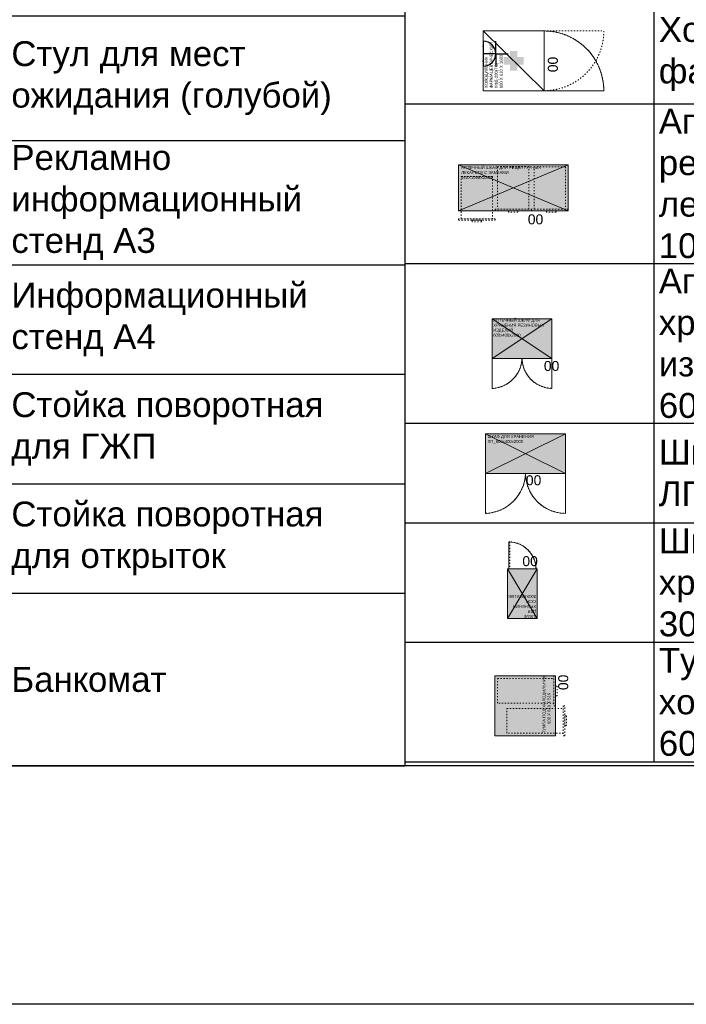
# Model space of a CAD drawing. Header units: millimetres. Extents: x -692150 to 2662533, y -95416 to 65084.
# Tile 25 of 256: x -63371 to -56679, y -57790 to -47898. Entities that reach past the tile are written whole.
import ezdxf
from ezdxf import colors
from ezdxf.entities.mleader import LeaderData, LeaderLine
from ezdxf.math import Vec2, Vec3

# ---------------------------------------------------------------- set-up
doc = ezdxf.new("R2010")
doc.units = ezdxf.units.MM
doc.linetypes.add('ACAD_ISO03W100', pattern=[30, 12, -18])
doc.layers.get('Defpoints').update_dxf_attribs({"color": 30})
doc.layers.add('09_АР_Мебель', color=7, linetype='Continuous', lineweight=9, true_color=0x000000)
doc.layers.add('1. ПОДЛОЖКА', color=7, linetype='Continuous', lineweight=0, true_color=0x9b9292)
doc.layers.add('11_АР_Номер мебели', color=1, linetype='Continuous', lineweight=13, plot=False)
doc.layers.add('17_АР_Текст', color=250, linetype='Continuous', lineweight=0)
doc.layers.add('28_РАЗВЕРТКИ', color=7, linetype='Continuous', lineweight=0)
doc.layers.add('ЭОМ', color=7, linetype='Continuous')
doc.styles.add('_ТЕКСТОВЫЙ', font='arial.ttf', dxfattribs={"width": 0.8})
doc.styles.add('HVAC_AEP', font='arial.ttf')
doc.styles.get("Standard").update_dxf_attribs({"font": 'arial.ttf'})

# ---------------------------------------------------------------- blocks, each defined once
blk = doc.blocks.new('_Dot')
at = {"color": 0, "linetype": 'ByBlock', "lineweight": -2}
blk.add_line((-0.5, 0), (-1, 0), dxfattribs=at)
at = {"color": 0, "linetype": 'ByBlock', "const_width": 0.5}
blk.add_lwpolyline([(-0.25, 0, 1), (0.25, 0, 1)], format="xyb", close=True, dxfattribs=at)
blk = doc.blocks.new('*T213')
at = {"color": 0, "linetype": 'ByBlock', "lineweight": -2, "transparency": 16777216}
for p, q in [((0, 0), (6500, 0)), ((0, 0), (0, -14269.7)), ((6500, 0), (6500, -14269.7)), ((0, -469.7), (6500, -469.7)), ((2500, -469.7), (2500, -14269.7)), ((0, -1735.2), (6500, -1735.2)), ((0, -2985.2), (6500, -2985.2)), ((0, -4235.2), (6500, -4235.2)), ((0, -5485.2), (6500, -5485.2)), ((0, -6735.2), (6500, -6735.2)), ((0, -7985.2), (6500, -7985.2)), ((0, -9235.2), (6500, -9235.2)), ((0, -10335.2), (6500, -10335.2)), ((0, -11435.2), (6500, -11435.2)), ((0, -12535.2), (6500, -12535.2)), ((0, -14269.7), (6500, -14269.7))]:
    blk.add_line(p, q, dxfattribs=at)
at = {"color": 0, "lineweight": 15, "transparency": 16777216, "style": 'HVAC_AEP'}
for s, insert, char_height, width, attachment_point in [('Клиентский зал', (3250, -234.8), 300, 6497, 5), ('Стол для заполнения^Jдокументов/МГН', (2550, -1102.4), 250, 3900, 4), ('Стеллаж пристенный^J2250 х 665 х 500', (2550, -2360.2), 250, 3900, 4), ('Стеллаж пристенный^J2250 х 1000 х 500', (2550, -3610.2), 250, 3900, 4), ('Стеллаж островной^J1550 х 1000 х 1000', (2550, -4860.2), 250, 3900, 4), ('Стеллаж пристенный^Jугловой^J2250 х 1000 х 500', (2550, -6110.2), 250, 3900, 4), ('Стул для мест^Jожидания (голубой)', (2550, -7360.2), 250, 3900, 4), ('Рекламно^Jинформационный^Jстенд А3', (2550, -8610.2), 250, 3900, 4), ('Информационный^Jстенд А4', (2550, -9785.2), 250, 3900, 4), ('Стойка поворотная^Jдля ГЖП', (2550, -10885.2), 250, 3900, 4), ('Стойка поворотная^Jдля открыток', (2550, -11985.2), 250, 3900, 4), ('Банкомат', (2550, -13402.4), 250, 3900, 4)]:
    blk.add_mtext(s, dxfattribs=dict(at, insert=insert, char_height=char_height, width=width, attachment_point=attachment_point))
blk = doc.blocks.new('*T216')
at = {"color": 0, "linetype": 'ByBlock', "lineweight": -2, "transparency": 16777216}
for p, q in [((0, 0), (6500, 0)), ((0, 0), (0, -9080.2)), ((6500, 0), (6500, -9080.2)), ((0, -469.7), (6500, -469.7)), ((2500, -469.7), (2500, -9080.2)), ((0, -1469.7), (6500, -1469.7)), ((0, -2469.7), (6500, -2469.7)), ((0, -4075), (6500, -4075)), ((0, -5680.2), (6500, -5680.2)), ((0, -6680.2), (6500, -6680.2)), ((0, -7880.2), (6500, -7880.2)), ((0, -9080.2), (6500, -9080.2))]:
    blk.add_line(p, q, dxfattribs=at)
at = {"color": 0, "lineweight": 15, "transparency": 16777216, "style": 'HVAC_AEP'}
for s, insert, char_height, width, attachment_point in [('Фарма', (3250, -234.8), 300, 6497, 5), ('Кресло рабочее', (2550, -969.7), 250, 3900, 4), ('Холодильник^Jфармацевтический', (2550, -1969.7), 250, 3900, 4), ('Аптечный шкаф для^Jрецептурных^Jлекарств с замками^J1099Х460Х 2200', (2550, -3272.3), 250, 3900, 4), ('Аптечный шкаф для^Jхранения резиновых^Jизделий^J600Х400Х2000 мм', (2550, -4877.6), 250, 3900, 4), ('Шкаф для хранения^JЛП 800Х400Х 2000', (2550, -6180.2), 250, 3900, 4), ('Шкаф металл.для^Jхранения ССЖ^J300Х500Х 1860', (2550, -7280.2), 250, 3900, 4), ('Тумба под^Jхолодильник^J600Х610Х516', (2550, -8480.2), 250, 3900, 4)]:
    blk.add_mtext(s, dxfattribs=dict(at, insert=insert, char_height=char_height, width=width, attachment_point=attachment_point))
blk = doc.blocks.new('Тумба под холодильник 600х610х516')
at = {"layer": '09_АР_Мебель', "lineweight": 0, "true_color": 0x7aafdf}
h = blk.add_hatch(color=143, dxfattribs=at)
h.dxf.hatch_style = 1
h.paths.add_polyline_path([(0, 0), (0, -610), (600, -610), (600, 0)])
at = {"layer": '09_АР_Мебель', "lineweight": 0, "true_color": 0x136734}
h = blk.add_hatch(color=116, dxfattribs=at)
h.dxf.hatch_style = 1
h.paths.add_polyline_path([(400.3, -268.5), (337.8, -268.5), (337.8, -206), (262.8, -206), (262.8, -268.5), (200.3, -268.5), (200.3, -343.5), (262.8, -343.5), (262.8, -406), (337.8, -406), (337.8, -343.5), (400.3, -343.5)])
at = {"layer": '09_АР_Мебель', "lineweight": 0}
blk.add_lwpolyline([(0, -610), (600, -610), (600, 0), (0, 0), (0, -610)], dxfattribs=at)
at = {"layer": '09_АР_Мебель', "linetype": 'ACAD_ISO03W100'}
for points in [[(326.5, -28.2), (573.5, -28.2), (573.5, -594), (326.5, -594)], [(26.5, -123.2), (273.5, -123.2), (273.5, -689), (26.5, -689)], [(0, -705), (300, -705), (300, -689), (0, -689)], [(300, -610), (600, -610), (600, -594), (300, -594)], [(498, -626), (402, -626), (402, -610), (498, -610)], [(198, -721), (102, -721), (102, -705), (198, -705)]]:
    blk.add_lwpolyline(points, close=True, dxfattribs=at)
at = {"layer": '1. ПОДЛОЖКА'}
blk.add_lwpolyline([(0, 0), (600, 0), (600, -610), (0, -610)], close=True, dxfattribs=at)
at = {"flags": 1}
for tag, p in [('КОД_ОБОРУДОВАНИЯ', (7.7, 111)), ('ДОП_ИНФОРМАЦИЯ', (7.7, 58.8)), ('ДОГОВОР', (12.8, 8.9))]:
    blk.add_attdef(tag, p, '', height=25, dxfattribs=at)
at = {"layer": '09_АР_Мебель', "insert": (24.5, -479.9), "char_height": 30, "attachment_point": 1}
blk.add_mtext_dynamic_manual_height_columns('{\\C7;ТУМБА ПОД ХОЛОДИЛЬНИК            600 Х 610 Х 516}', width=610, gutter_width=12.5, heights=[0], dxfattribs=at)
at = {"layer": '11_АР_Номер мебели', "flags": 4}
blk.add_attdef('Номер', (458, -737.6), '', height=100, dxfattribs=at)
blk = doc.blocks.new('A$C21545FF3')
at = {"layer": 'ЭОМ', "color": 0, "linetype": 'Continuous', "lineweight": 30}
for p, q in [((-125, 125), (-125, 250)), ((-125, 125), (-250, 125)), ((-125, 125), (0, 125)), ((-125, 125), (-125, 0)), ((-250, 0), (0, 0))]:
    blk.add_line(p, q, dxfattribs=at)
blk.add_arc((-125, 0), 125, 0, 180, dxfattribs=at)
for p in [(-200, 0), (-50, 0)]:
    blk.add_point(p, dxfattribs=at)
blk = doc.blocks.new('Холодильник фармацевтический ХФД-280(ТС)_600х610х1683')
at = {"layer": '09_АР_Мебель', "lineweight": 0, "true_color": 0x136734}
h = blk.add_hatch(color=116, dxfattribs=at)
h.dxf.hatch_style = 1
h.paths.add_polyline_path([(400.3, -268.5), (337.8, -268.5), (337.8, -206), (262.8, -206), (262.8, -268.5), (200.3, -268.5), (200.3, -343.5), (262.8, -343.5), (262.8, -406), (337.8, -406), (337.8, -343.5), (400.3, -343.5)])
at = {"layer": '09_АР_Мебель', "lineweight": 0}
for points in [[(0, -610), (600, -610), (600, 0), (0, 0), (0, -610)], [(0, -610), (600, 0)]]:
    blk.add_lwpolyline(points, dxfattribs=at)
at = {"layer": '09_АР_Мебель', "linetype": 'ACAD_ISO03W100'}
for points in [[(0, -610), (0, -1210)], [(600, -610), (600, -1210)]]:
    blk.add_lwpolyline(points, dxfattribs=at)
for centre, start, end in [((0, -610), 270, 0), ((600, -610), 180, 270)]:
    blk.add_arc(centre, 600, start, end, dxfattribs=at)
at = {"layer": '1. ПОДЛОЖКА'}
blk.add_lwpolyline([(600, 0), (0, 0), (0, -610), (600, -610)], close=True, dxfattribs=at)
blk.add_lwpolyline([(0, -610), (0, -1210, 0.418062), (600, -602)], format="xyb", dxfattribs=at)
at = {"layer": 'ЭОМ', "lineweight": 15, "rotation": 180}
blk.add_blockref('A$C21545FF3', (246, 0), dxfattribs=at)
at = {"flags": 1}
for tag, p in [('КОД_ОБОРУДОВАНИЯ', (7.7, 112.1)), ('ДОП_ИНФОРМАЦИЯ', (7.7, 59.9)), ('ДОГОВОР', (12.8, 10))]:
    blk.add_attdef(tag, p, '', height=25, dxfattribs=at)
at = {"layer": '09_АР_Мебель', "insert": (24.5, -15.5), "char_height": 30, "attachment_point": 1}
blk.add_mtext_dynamic_manual_height_columns('{\\C7;ХОЛОДИЛЬНИК\\PФАРМАЦЕВТИЧЕСКИЙ             ХФД-280(ТС)\\P600 Х 610 Х 1683}', width=610, gutter_width=12.5, heights=[0], dxfattribs=at)
at = {"layer": '11_АР_Номер мебели', "flags": 4}
blk.add_attdef('Номер', (587.5, -759.7), '', height=100, dxfattribs=at)
blk = doc.blocks.new('Аптечный шкаф для рецептурных лекарств с замками 460х1099х2200')
at = {"layer": '09_АР_Мебель', "lineweight": 0, "true_color": 0x7aafdf}
h = blk.add_hatch(color=143, dxfattribs=at)
h.dxf.hatch_style = 1
h.paths.add_polyline_path([(1099, -460), (1099, 0), (0, 0), (0, -460)])
at = {"layer": '09_АР_Мебель', "lineweight": 0, "true_color": 0x136734}
h = blk.add_hatch(color=116, dxfattribs=at)
h.dxf.hatch_style = 1
h.paths.add_polyline_path([(497.5, -254.3), (543.2, -254.3), (543.2, -299.9), (597.9, -299.9), (597.9, -254.3), (643.6, -254.3), (643.6, -199.5), (597.9, -199.5), (597.9, -153.9), (543.2, -153.9), (543.2, -199.5), (497.5, -199.5)])
at = {"layer": '09_АР_Мебель', "lineweight": 0}
for points in [[(1099, -460), (0, -460), (0, 0), (1099, 0), (1099, -460)], [(1099, 0), (0, -460)], [(0, 0), (1099, -460)]]:
    blk.add_lwpolyline(points, dxfattribs=at)
at = {"layer": '09_АР_Мебель', "linetype": 'ACAD_ISO03W100'}
for points in [[(703.5, -20), (391.5, -20), (391.5, -444), (703.5, -444)], [(756.5, -20), (1072.5, -20), (1072.5, -444), (756.5, -444)], [(26.5, -116.1), (338.5, -116.1), (338.5, -540.1), (26.5, -540.1)], [(730, -460), (365, -460), (365, -444), (730, -444)], [(595.5, -476), (499.5, -476), (499.5, -460), (595.5, -460)], [(730, -460), (1099, -460), (1099, -444), (730, -444)], [(978, -476), (882, -476), (882, -460), (978, -460)], [(0, -556.1), (365, -556.1), (365, -540.1), (0, -540.1)], [(230.5, -572.1), (134.5, -572.1), (134.5, -556.1), (230.5, -556.1)]]:
    blk.add_lwpolyline(points, close=True, dxfattribs=at)
at = {"layer": '1. ПОДЛОЖКА'}
blk.add_lwpolyline([(0, -460), (1099, -460), (1099, 0), (0, 0)], close=True, dxfattribs=at)
at = {"flags": 1}
for tag, p in [('КОД_ОБОРУДОВАНИЯ', (7.7, 111)), ('ДОП_ИНФОРМАЦИЯ', (7.7, 58.8)), ('ДОГОВОР', (12.8, 8.9))]:
    blk.add_attdef(tag, p, '', height=25, dxfattribs=at)
at = {"layer": '09_АР_Мебель', "color": 18, "lineweight": 0, "true_color": 0x000000, "insert": (24.6, -10.8), "char_height": 30, "attachment_point": 1}
blk.add_mtext_dynamic_manual_height_columns('АПТЕЧНЫЙ ШКАФ ДЛЯ РЕЦЕПТУРНЫХ ЛЕКАРСТВ С ЗАМКАМИ\\P460Х1099Х2200', width=912.263, gutter_width=500, heights=[0], dxfattribs=at)
at = {"layer": '11_АР_Номер мебели', "flags": 4}
blk.add_attdef('Номер', (694.3, -596.7), '', height=100, dxfattribs=at)
blk = doc.blocks.new('Аптечный шкаф для хранения резиновых изделий 600х400х2000')
at = {"layer": '09_АР_Мебель', "lineweight": 0, "true_color": 0x7aafdf}
h = blk.add_hatch(color=143, dxfattribs=at)
h.dxf.hatch_style = 1
h.paths.add_polyline_path([(600, -400), (600, 0), (0, 0), (0, -400)])
at = {"layer": '09_АР_Мебель', "lineweight": 0, "true_color": 0x136734}
h = blk.add_hatch(color=116, dxfattribs=at)
h.dxf.hatch_style = 1
h.paths.add_polyline_path([(226.1, -227.2), (271.7, -227.2), (271.7, -272.8), (326.5, -272.8), (326.5, -227.2), (372.1, -227.2), (372.1, -172.4), (326.5, -172.4), (326.5, -126.8), (271.7, -126.8), (271.7, -172.4), (226.1, -172.4)])
at = {"layer": '09_АР_Мебель', "lineweight": 0}
for p, q in [((0, -400), (0, 0)), ((0, 0), (600, 0)), ((600, 0), (0, -400)), ((0, 0), (600, -400)), ((600, 0), (600, -400)), ((600, -400), (0, -400))]:
    blk.add_line(p, q, dxfattribs=at)
at = {"layer": '09_АР_Мебель', "linetype": 'ACAD_ISO03W100'}
for p, q in [((0, -400), (0, -700)), ((600, -400), (600, -700))]:
    blk.add_line(p, q, dxfattribs=at)
for centre, radius, start, end in [((-13.5, -386.5), 313.8, 272.46081, 357.53919), ((607.3, -392.7), 307.4, 181.36487, 268.63513)]:
    blk.add_arc(centre, radius, start, end, dxfattribs=at)
at = {"layer": '1. ПОДЛОЖКА'}
blk.add_lwpolyline([(0, 0), (600, 0), (600, -400), (0, -400)], close=True, dxfattribs=at)
blk.add_lwpolyline([(600, -400), (600, -700, -0.400327), (300, -400, -0.389273), (0, -700), (0, -400)], format="xyb", dxfattribs=at)
at = {"flags": 1}
for tag, p in [('КОД_ОБОРУДОВАНИЯ', (7.7, 111)), ('ДОП_ИНФОРМАЦИЯ', (7.7, 58.8)), ('ДОГОВОР', (12.8, 8.9))]:
    blk.add_attdef(tag, p, '', height=25, dxfattribs=at)
at = {"layer": '09_АР_Мебель', "insert": (10.8, 0.2), "char_height": 30, "attachment_point": 1}
blk.add_mtext_dynamic_manual_height_columns('{\\C7;АПТЕЧНЫЙ ШКАФ ДЛЯ ХРАНЕНИЯ РЕЗИНОВЫХ ИЗДЕЛИЙ\\P600х400х2000}', width=621.89, gutter_width=12.5, heights=[0], dxfattribs=at)
at = {"layer": '11_АР_Номер мебели', "flags": 4}
blk.add_attdef('Номер', (519.1, -524.7), '', height=100, dxfattribs=at)
blk = doc.blocks.new('Шкаф для хранения ЛП 800х400х2000')
at = {"layer": '09_АР_Мебель', "lineweight": 0, "true_color": 0x7aafdf}
h = blk.add_hatch(color=143, dxfattribs=at)
h.dxf.hatch_style = 1
h.paths.add_polyline_path([(800, -400), (800, 0), (0, 0), (0, -400)])
at = {"layer": '09_АР_Мебель', "lineweight": 0, "true_color": 0x136734}
h = blk.add_hatch(color=116, dxfattribs=at)
h.dxf.hatch_style = 1
h.paths.add_polyline_path([(328.3, -226.3), (374, -226.3), (374, -271.9), (428.7, -271.9), (428.7, -226.3), (474.4, -226.3), (474.4, -171.5), (428.7, -171.5), (428.7, -125.9), (374, -125.9), (374, -171.5), (328.3, -171.5)])
at = {"layer": '09_АР_Мебель', "lineweight": 0}
for p, q in [((0, -400), (0, 0)), ((0, 0), (800, 0)), ((800, 0), (0, -400)), ((0, 0), (800, -400)), ((800, 0), (800, -400)), ((800, -400), (0, -400))]:
    blk.add_line(p, q, dxfattribs=at)
at = {"layer": '09_АР_Мебель', "linetype": 'ACAD_ISO03W100'}
for p, q in [((0, -400), (0, -800)), ((800, -400), (800, -800))]:
    blk.add_line(p, q, dxfattribs=at)
for centre, radius, start, end in [((-15.2, -384.8), 415.4, 272.09145, 357.90855), ((802.9, -397.1), 402.9, 180.4122, 269.5878)]:
    blk.add_arc(centre, radius, start, end, dxfattribs=at)
at = {"layer": '1. ПОДЛОЖКА'}
blk.add_lwpolyline([(800, 0), (0, 0), (0, -400), (800, -400)], close=True, dxfattribs=at)
blk.add_lwpolyline([(0, -400), (0, -800, 0.392989), (400, -400, 0.410006), (800, -800), (802.9, -397.1)], format="xyb", dxfattribs=at)
at = {"flags": 1}
for tag, p in [('КОД_ОБОРУДОВАНИЯ', (7.7, 111)), ('ДОП_ИНФОРМАЦИЯ', (7.7, 58.8)), ('ДОГОВОР', (12.8, 8.9))]:
    blk.add_attdef(tag, p, '', height=25, dxfattribs=at)
at = {"layer": '09_АР_Мебель', "insert": (20.2, -12.9), "char_height": 30, "attachment_point": 1}
blk.add_mtext_dynamic_manual_height_columns('{\\C7;ШКАФ ДЛЯ ХРАНЕНИЯ ЛП_800х400х2000}', width=621.89, gutter_width=12.5, heights=[0], dxfattribs=at)
at = {"layer": '11_АР_Номер мебели', "flags": 4}
blk.add_attdef('Номер', (403.8, -517.3), '', height=100, dxfattribs=at)
blk = doc.blocks.new('Шкаф для хранения ССЖ 300х500х1860')
at = {"layer": '09_АР_Мебель', "lineweight": 0, "true_color": 0x7aafdf}
h = blk.add_hatch(color=143, dxfattribs=at)
h.dxf.hatch_style = 1
h.paths.add_polyline_path([(300, -500), (300, 0), (0, 0), (0, -500)])
at = {"layer": '09_АР_Мебель', "lineweight": 0, "true_color": 0x136734}
h = blk.add_hatch(color=116, dxfattribs=at)
h.dxf.hatch_style = 1
h.paths.add_polyline_path([(77.7, -277.7), (123.3, -277.7), (123.3, -323.3), (178.1, -323.3), (178.1, -277.7), (223.7, -277.7), (223.7, -222.9), (178.1, -222.9), (178.1, -177.3), (123.3, -177.3), (123.3, -222.9), (77.7, -222.9)])
at = {"layer": '09_АР_Мебель'}
for p, q in [((0, -500), (0, 0)), ((300, 0), (0, 0)), ((0, -500), (300, 0)), ((0, 0), (300, -500)), ((300, -500), (300, 0)), ((300, -500), (0, -500))]:
    blk.add_line(p, q, dxfattribs=at)
at = {"layer": '09_АР_Мебель', "linetype": 'ACAD_ISO03W100', "lineweight": 0}
for p, q in [((275.7, -770), (275.7, -500)), ((285.7, -500), (285.7, -770)), ((285.7, -770), (275.7, -770))]:
    blk.add_line(p, q, dxfattribs=at)
blk.add_lwpolyline([(10, -500), (0, -500)], dxfattribs=at)
blk.add_arc((286, -499.9), 270.3, 180.0283, 267.80986, dxfattribs=at)
at = {"layer": '1. ПОДЛОЖКА'}
blk.add_lwpolyline([(300, 0), (0, 0), (0, -500), (300, -500)], close=True, dxfattribs=at)
blk.add_lwpolyline([(285.7, -500), (285.7, -770, -0.39921), (10, -500)], format="xyb", dxfattribs=at)
at = {"flags": 1}
for tag, p in [('КОД_ОБОРУДОВАНИЯ', (7.7, 111)), ('ДОП_ИНФОРМАЦИЯ', (7.7, 58.8)), ('ДОГОВОР', (12.8, 8.9))]:
    blk.add_attdef(tag, p, '', height=25, dxfattribs=at)
at = {"layer": '09_АР_Мебель', "insert": (12, -6.6), "char_height": 30, "attachment_point": 1}
blk.add_mtext_dynamic_manual_height_columns('{\\C7;ШКАФ\\PДЛЯ \\PХРАНЕНИЯ\\PССЖ \\P\\H1x;300Х500Х1860}', width=500, gutter_width=12.5, heights=[0], dxfattribs=at)
at = {"layer": '11_АР_Номер мебели', "flags": 4}
blk.add_attdef('Номер', (-4.9, -626.4), '', height=100, dxfattribs=at)

msp = doc.modelspace()

# ---------------------------------------------------------------- linework, layer by layer
at = {"layer": 'Defpoints', "color": 1}
msp.add_lwpolyline([(-158394.8, -24951.8), (39622.9, -24951.8), (39622.9, -57789.5), (-158394.8, -57789.5)], close=True, dxfattribs=at)
at = {"layer": 'Defpoints'}
msp.add_lwpolyline([(39622.9, -55394.4), (-153407.1, -55394.4)], dxfattribs=at)

# ---------------------------------------------------------------- block references
for name, p in [('*T213', (-66004.5, -41124.8)), ('*T216', (-59504.5, -46272.2))]:
    msp.add_blockref(name, p)
ref = msp.add_blockref('Холодильник фармацевтический ХФД-280(ТС)_600х610х1683', (-58717, -48611), dxfattribs=dict(rotation=90))
ref.add_attrib('Номер', '00', (-57968.5, -48425.5), dxfattribs={"layer": '11_АР_Номер мебели', "height": 100, "rotation": 90})
ref = msp.add_blockref('Аптечный шкаф для рецептурных лекарств с замками 460х1099х2200', (-58964, -49356.9))
ref.add_attrib('Номер', '00', (-58269.8, -49953.6), dxfattribs={"layer": '11_АР_Номер мебели', "height": 100})
ref = msp.add_blockref('Аптечный шкаф для хранения резиновых изделий 600х400х2000', (-58627.7, -50901.9))
ref.add_attrib('Номер', '00', (-58108.6, -51426.5), dxfattribs={"layer": '11_АР_Номер мебели', "height": 100})
ref = msp.add_blockref('Шкаф для хранения ЛП 800х400х2000', (-58692.9, -52057.3))
ref.add_attrib('Номер', '00', (-58289.1, -52574.6), dxfattribs={"layer": '11_АР_Номер мебели', "height": 100})
ref = msp.add_blockref('Шкаф для хранения ССЖ 300х500х1860', (-58174.2, -53913.5), dxfattribs=dict(rotation=180))
ref.add_attrib('Номер', '00', (-58169.3, -53287.1), dxfattribs={"layer": '11_АР_Номер мебели', "height": 100, "rotation": 180})
ref = msp.add_blockref('Тумба под холодильник 600х610х516', (-58602.1, -55090.8), dxfattribs=dict(rotation=90))
ref.add_attrib('Номер', '00', (-57864.5, -54632.8), dxfattribs={"layer": '11_АР_Номер мебели', "height": 100, "rotation": 90})

# ---------------------------------------------------------------- leaders
at = {"layer": '17_АР_Текст', "lineweight": 18}
ml = msp.add_multileader_mtext('Standard', dxfattribs=at)
ml.set_content('ЦСУ оборудование:\\PМонитор 23,8"\\PСистемный блок (с комплектующими)\\PИсточник бесперебойного питания\\PМышь, клавиатура\\PWeb-камера\\PМФУ лазерный', color=256, style='_ТЕКСТОВЫЙ')
ml.set_leader_properties(lineweight=0)
ml.set_arrow_properties(name='DOT')
ml.build(insert=Vec2(0, 0))
ml.multileader.update_dxf_attribs({"text_left_attachment_type": 6, "text_right_attachment_type": 6, "dogleg_length": 0.36, "arrow_head_size": 50, "scale": 100})
ctx = ml.context
ctx.base_point, ctx.scale, ctx.char_height, ctx.arrow_head_size, ctx.landing_gap_size, ctx.plane_origin = Vec3(-74068.3, -49557), 100, 200, 50, 100, Vec3(-68828.3, -44334.1)
ctx.left_attachment, ctx.right_attachment, ctx.attachment_type = 6, 6, 2
notes = []
notes.append((ctx, [(1, (1, 1, 0), (-74104.3, -49557), (1, 0), 36, [(0, [(-74104.3, -48496.4)], 0, [])])]))
ctx.mtext.insert, ctx.mtext.width, ctx.mtext.defined_height, ctx.mtext.flow_direction = Vec3(-73968.3, -49301.5), 5220.324, 815.5, 5
at = {"layer": '28_РАЗВЕРТКИ', "lineweight": 18}
ml = msp.add_multileader_mtext('Standard', dxfattribs=at)
ml.set_content('7', color=256, style='_ТЕКСТОВЫЙ')
ml.set_leader_properties(lineweight=0)
ml.set_arrow_properties(name='DOT')
ml.build(insert=Vec2(0, 0))
ml.multileader.update_dxf_attribs({"text_left_attachment_type": 6, "text_right_attachment_type": 6, "dogleg_length": 0.36, "arrow_head_size": 100, "scale": 100})
ctx = ml.context
ctx.base_point, ctx.scale, ctx.char_height, ctx.arrow_head_size, ctx.landing_gap_size, ctx.plane_origin = Vec3(118482.2, -49392.4), 100, 200, 100, 100, Vec3(112816.3, -50555.1)
ctx.left_attachment, ctx.right_attachment, ctx.text_align_type, ctx.attachment_type = 6, 6, 2, 2
notes.append((ctx, [(1, (1, 1, 0), (118821.8, -49392.4), (-1, 0), 36, [(0, [(118821.8, -50188.3)], 0, [])])]))
ctx.mtext.insert, ctx.mtext.width, ctx.mtext.defined_height, ctx.mtext.alignment, ctx.mtext.flow_direction = Vec3(118685.8, -49152.4), 4162.111, 812.4, 3, 5
ml = msp.add_multileader_mtext('Standard', dxfattribs=at)
ml.set_content('{\\C1;\\c1316095;Маршрутизатор (ШхВ,мм): 267х43,6*}', color=256, style='_ТЕКСТОВЫЙ')
ml.set_leader_properties(color=(255, 10, 10), lineweight=0)
ml.set_arrow_properties(name='DOT')
ml.build(insert=Vec2(0, 0))
ml.multileader.update_dxf_attribs({"text_left_attachment_type": 6, "text_right_attachment_type": 6, "dogleg_length": 0.108, "arrow_head_size": 50, "scale": 100})
ctx = ml.context
ctx.base_point, ctx.scale, ctx.char_height, ctx.arrow_head_size, ctx.landing_gap_size, ctx.plane_origin = Vec3(95563.2, -49233.3), 100, 120, 50, 100, Vec3(106367.4, -49993.4)
ctx.left_attachment, ctx.right_attachment, ctx.text_align_type, ctx.attachment_type = 6, 6, 2, 2
notes.append((ctx, [(0, (1, 1, 0), (97030, -49233.3), (-1, 0), 10.8, [(0, [(97030.3, -50571.1)], 0, [])])]))
ctx.mtext.insert, ctx.mtext.width, ctx.mtext.alignment, ctx.mtext.flow_direction = Vec3(96919.3, -49078), 1544.918, 3, 5
for ctx, leaders in notes:
    for number, flags, end, landing, length, lines in leaders:
        leader = LeaderData()
        leader.index, (leader.has_last_leader_line, leader.has_dogleg_vector, leader.attachment_direction) = number, flags
        leader.last_leader_point, leader.dogleg_vector, leader.dogleg_length = Vec3(end), Vec3(landing), length
        for number, points, colour, breaks in lines:
            line = LeaderLine()
            line.index, line.vertices, line.color, line.breaks = number, Vec3.list(points), colors.encode_raw_color(colour), breaks
            leader.lines.append(line)
        ctx.leaders.append(leader)

doc.saveas('drawing.dxf')
